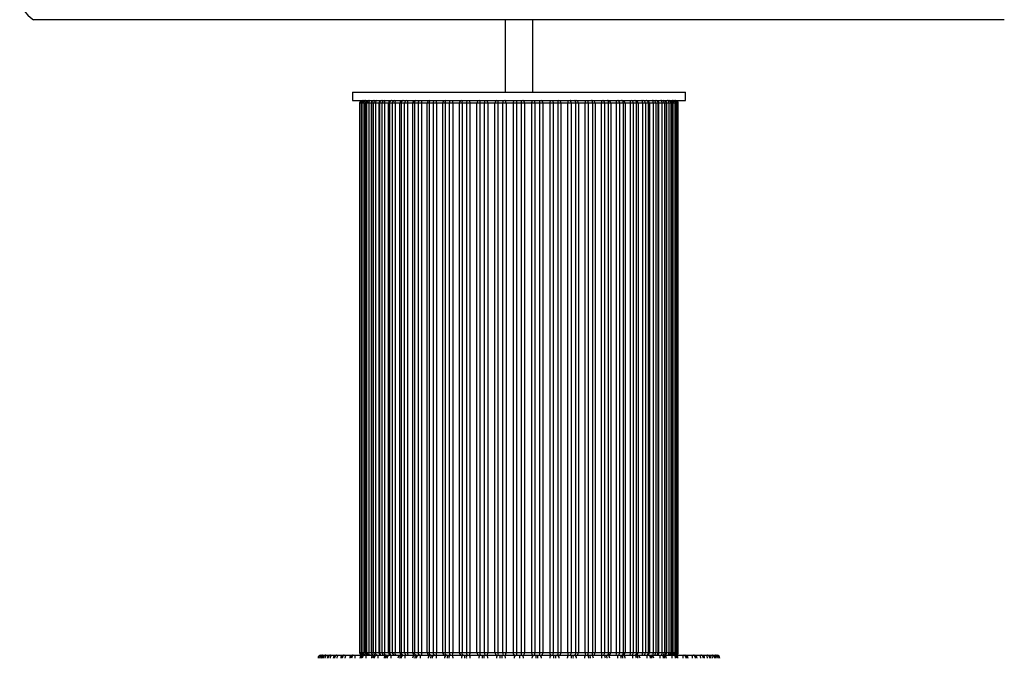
# Paper-space layout '_Posterior' of a CAD drawing. Header units: millimetres. Extents: x -166 to 194, y -228 to 371.
# Tile 2 of 3: x -166 to 189, y -95 to 134. Entities that reach past the tile are written whole.
import ezdxf

# ---------------------------------------------------------------- set-up
doc = ezdxf.new("R2010")
doc.units = ezdxf.units.MM

psp = doc.layouts.new('_Posterior')

# ---------------------------------------------------------------- linework, layer by layer
at = {"color": 7, "linetype": 'Continuous', "lineweight": 25}
for p, q in [((188.76, 133.79), (-161.24, 133.79)), ((8.76, 133.79), (8.76, 107.66)), ((18.76, 107.66), (18.76, 133.79)), ((-46.24, 107.66), (-46.24, 104.66)), ((-46.24, 107.66), (73.76, 107.66)), ((73.76, 104.66), (73.76, 107.66)), ((-46.24, 104.66), (73.76, 104.66)), ((-43.69, 103.66), (-43.69, -94.34)), ((71.21, 103.66), (-43.69, 103.66)), ((-43.68, 103.66), (-43.68, -94.34)), ((-43.58, -94.34), (-43.58, 103.66)), ((-43.15, 103.66), (-43.15, -94.34)), ((-43.04, 103.66), (-43.04, -94.34)), ((-43.01, 103.66), (-43.01, -94.34)), ((-42.7, -94.34), (-42.7, 103.66)), ((-42.15, 103.66), (-42.15, -94.34)), ((-41.65, 103.66), (-41.65, -94.34)), ((-41.57, 103.66), (-41.57, -94.34)), ((-41.06, -94.34), (-41.06, 103.66)), ((-40.39, 103.66), (-40.39, -94.34)), ((-39.53, 103.66), (-39.53, -94.34)), ((-39.38, 103.66), (-39.38, -94.34)), ((-38.67, -94.34), (-38.67, 103.66)), ((-37.9, 103.66), (-37.9, -94.34)), ((-36.73, 103.66), (-36.73, -94.34)), ((-36.48, 103.66), (-36.48, -94.34)), ((-35.58, -94.34), (-35.58, 103.66)), ((-34.71, 103.66), (-34.71, -94.34)), ((-33.26, -94.34), (-33.26, 103.66)), ((-32.89, 103.66), (-32.89, -94.34)), ((-31.82, -94.34), (-31.82, 103.66)), ((-30.86, 103.66), (-30.86, -94.34)), ((-29.17, -94.34), (-29.17, 103.66)), ((-28.67, 103.66), (-28.67, -94.34)), ((-27.44, -94.34), (-27.44, 103.66)), ((-26.41, 103.66), (-26.41, -94.34)), ((-24.5, -94.34), (-24.5, 103.66)), ((-23.88, 103.66), (-23.88, -94.34)), ((-22.5, -94.34), (-22.5, 103.66)), ((-21.42, 103.66), (-21.42, -94.34)), ((-19.31, -94.34), (-19.31, 103.66)), ((-18.58, 103.66), (-18.58, -94.34)), ((-17.08, -94.34), (-17.08, 103.66)), ((-15.95, 103.66), (-15.95, -94.34)), ((-13.68, -94.34), (-13.68, 103.66)), ((-12.84, 103.66), (-12.84, -94.34)), ((-11.24, -94.34), (-11.24, 103.66)), ((-10.08, 103.66), (-10.08, -94.34)), ((-7.67, -94.34), (-7.67, 103.66)), ((-6.74, 103.66), (-6.74, -94.34)), ((-5.05, -94.34), (-5.05, 103.66)), ((-3.88, 103.66), (-3.88, -94.34)), ((-1.37, -94.34), (-1.37, 103.66)), ((-0.37, 103.66), (-0.37, -94.34)), ((1.38, -94.34), (1.38, 103.66)), ((2.55, 103.66), (2.55, -94.34)), ((5.13, -94.34), (5.13, 103.66)), ((6.2, 103.66), (6.2, -94.34)), ((7.98, -94.34), (7.98, 103.66)), ((9.13, 103.66), (9.13, -94.34)), ((11.75, -94.34), (11.75, 103.66)), ((12.87, 103.66), (12.87, -94.34)), ((14.66, -94.34), (14.66, 103.66)), ((15.78, 103.66), (15.78, -94.34)), ((18.4, -94.34), (18.4, 103.66)), ((19.55, 103.66), (19.55, -94.34)), ((21.33, -94.34), (21.33, 103.66)), ((22.4, 103.66), (22.4, -94.34)), ((24.98, -94.34), (24.98, 103.66)), ((26.15, 103.66), (26.15, -94.34)), ((27.9, -94.34), (27.9, 103.66)), ((28.9, 103.66), (28.9, -94.34)), ((31.41, -94.34), (31.41, 103.66)), ((32.58, 103.66), (32.58, -94.34)), ((34.27, -94.34), (34.27, 103.66)), ((35.2, 103.66), (35.2, -94.34)), ((37.61, -94.34), (37.61, 103.66)), ((38.76, 103.66), (38.76, -94.34)), ((40.37, -94.34), (40.37, 103.66)), ((41.21, 103.66), (41.21, -94.34)), ((43.48, -94.34), (43.48, 103.66)), ((44.61, 103.66), (44.61, -94.34)), ((46.11, -94.34), (46.11, 103.66)), ((46.84, 103.66), (46.84, -94.34)), ((48.95, -94.34), (48.95, 103.66)), ((50.03, 103.66), (50.03, -94.34)), ((51.41, -94.34), (51.41, 103.66)), ((52.03, 103.66), (52.03, -94.34)), ((53.94, -94.34), (53.94, 103.66)), ((54.97, 103.66), (54.97, -94.34)), ((56.2, -94.34), (56.2, 103.66)), ((56.7, 103.66), (56.7, -94.34)), ((58.39, -94.34), (58.39, 103.66)), ((59.34, 103.66), (59.34, -94.34)), ((60.42, -94.34), (60.42, 103.66)), ((60.79, 103.66), (60.79, -94.34)), ((62.24, -94.34), (62.24, 103.66)), ((63.11, 103.66), (63.11, -94.34)), ((64, -94.34), (64, 103.66)), ((64.26, -94.34), (64.26, 103.66)), ((65.43, -94.34), (65.43, 103.66)), ((66.2, 103.66), (66.2, -94.34)), ((66.91, -94.34), (66.91, 103.66)), ((67.06, -94.34), (67.06, 103.66)), ((67.92, -94.34), (67.92, 103.66)), ((68.58, 103.66), (68.58, -94.34)), ((69.1, -94.34), (69.1, 103.66)), ((69.18, -94.34), (69.18, 103.66)), ((69.68, -94.34), (69.68, 103.66)), ((70.23, 103.66), (70.23, -94.34)), ((70.54, -94.34), (70.54, 103.66)), ((70.57, -94.34), (70.57, 103.66)), ((70.68, -94.34), (70.68, 103.66)), ((71.11, 103.66), (71.11, -94.34)), ((71.21, -94.34), (71.21, 103.66)), ((71.21, -94.34), (71.21, 103.66)), ((-57.68, -95.34), (85.21, -95.34)), ((-43.69, -94.34), (71.21, -94.34))]:
    psp.add_line(p, q, dxfattribs=at)
at = {"color": 7, "linetype": 'Continuous', "lineweight": 25, "flags": 128}
for points in [[(-40.39, 103.66), (-40.38, 103.85), (-40.34, 104.04), (-40.29, 104.21), (-40.21, 104.36), (-40.11, 104.49), (-40.01, 104.58), (-39.89, 104.64), (-39.77, 104.66)], [(-37.9, 103.66), (-37.89, 103.85), (-37.86, 104.04), (-37.81, 104.21), (-37.74, 104.36), (-37.66, 104.49), (-37.57, 104.58), (-37.47, 104.64), (-37.37, 104.66)], [(-34.71, 103.66), (-34.7, 103.85), (-34.67, 104.04), (-34.64, 104.21), (-34.58, 104.36), (-34.52, 104.49), (-34.45, 104.58), (-34.37, 104.64), (-34.28, 104.66)], [(-30.86, 103.66), (-30.85, 103.85), (-30.84, 104.04), (-30.81, 104.21), (-30.77, 104.36), (-30.72, 104.49), (-30.67, 104.58), (-30.61, 104.64), (-30.54, 104.66)], [(-23.88, 103.66), (-23.87, 103.85), (-23.83, 104.04), (-23.77, 104.21), (-23.69, 104.36), (-23.59, 104.49), (-23.48, 104.58), (-23.35, 104.64), (-23.23, 104.66)], [(-22.5, 103.66), (-22.49, 103.85), (-22.45, 104.04), (-22.4, 104.21), (-22.32, 104.36), (-22.22, 104.49), (-22.11, 104.58), (-22, 104.64), (-21.87, 104.66)], [(-18.58, 103.66), (-18.57, 103.85), (-18.54, 104.04), (-18.48, 104.21), (-18.41, 104.36), (-18.33, 104.49), (-18.23, 104.58), (-18.13, 104.64), (-18.02, 104.66)], [(-17.08, 103.66), (-17.07, 103.85), (-17.04, 104.04), (-16.99, 104.21), (-16.92, 104.36), (-16.84, 104.49), (-16.75, 104.58), (-16.65, 104.64), (-16.54, 104.66)], [(-12.84, 103.66), (-12.83, 103.85), (-12.81, 104.04), (-12.76, 104.21), (-12.71, 104.36), (-12.64, 104.49), (-12.56, 104.58), (-12.47, 104.64), (-12.38, 104.66)], [(-11.24, 103.66), (-11.23, 103.85), (-11.2, 104.04), (-11.16, 104.21), (-11.11, 104.36), (-11.04, 104.49), (-10.97, 104.58), (-10.89, 104.64), (-10.8, 104.66)], [(-6.74, 103.66), (-6.74, 103.85), (-6.72, 104.04), (-6.68, 104.21), (-6.64, 104.36), (-6.59, 104.49), (-6.52, 104.58), (-6.46, 104.64), (-6.39, 104.66)], [(-5.05, 103.66), (-5.05, 103.85), (-5.03, 104.04), (-5, 104.21), (-4.96, 104.36), (-4.91, 104.49), (-4.85, 104.58), (-4.79, 104.64), (-4.73, 104.66)], [(2.55, 103.66), (2.54, 103.85), (2.52, 104.04), (2.49, 104.21), (2.44, 104.36), (2.38, 104.49), (2.32, 104.58), (2.25, 104.64), (2.18, 104.66)], [(9.13, 103.66), (9.12, 103.85), (9.1, 104.04), (9.05, 104.21), (8.99, 104.36), (8.92, 104.49), (8.84, 104.58), (8.75, 104.64), (8.66, 104.66)], [(11.75, 103.66), (11.76, 103.85), (11.79, 104.04), (11.85, 104.21), (11.92, 104.36), (12.01, 104.49), (12.1, 104.58), (12.21, 104.64), (12.32, 104.66)], [(15.78, 103.66), (15.77, 103.85), (15.73, 104.04), (15.68, 104.21), (15.61, 104.36), (15.52, 104.49), (15.42, 104.58), (15.32, 104.64), (15.21, 104.66)], [(18.4, 103.66), (18.41, 103.85), (18.43, 104.04), (18.48, 104.21), (18.54, 104.36), (18.61, 104.49), (18.69, 104.58), (18.78, 104.64), (18.87, 104.66)], [(24.98, 103.66), (24.99, 103.85), (25.01, 104.04), (25.04, 104.21), (25.09, 104.36), (25.14, 104.49), (25.21, 104.58), (25.28, 104.64), (25.35, 104.66)], [(32.58, 103.66), (32.58, 103.85), (32.56, 104.04), (32.53, 104.21), (32.49, 104.36), (32.44, 104.49), (32.38, 104.58), (32.32, 104.64), (32.26, 104.66)], [(34.27, 103.66), (34.27, 103.85), (34.25, 104.04), (34.21, 104.21), (34.17, 104.36), (34.11, 104.49), (34.05, 104.58), (33.99, 104.64), (33.92, 104.66)], [(38.76, 103.66), (38.76, 103.85), (38.73, 104.04), (38.69, 104.21), (38.64, 104.36), (38.57, 104.49), (38.5, 104.58), (38.41, 104.64), (38.33, 104.66)], [(40.37, 103.66), (40.36, 103.85), (40.34, 104.04), (40.29, 104.21), (40.24, 104.36), (40.16, 104.49), (40.08, 104.58), (40, 104.64), (39.91, 104.66)], [(44.61, 103.66), (44.6, 103.85), (44.57, 104.04), (44.52, 104.21), (44.45, 104.36), (44.37, 104.49), (44.28, 104.58), (44.17, 104.64), (44.07, 104.66)], [(46.11, 103.66), (46.1, 103.85), (46.07, 104.04), (46.01, 104.21), (45.94, 104.36), (45.86, 104.49), (45.76, 104.58), (45.66, 104.64), (45.55, 104.66)], [(50.03, 103.66), (50.02, 103.85), (49.98, 104.04), (49.93, 104.21), (49.85, 104.36), (49.75, 104.49), (49.64, 104.58), (49.52, 104.64), (49.4, 104.66)], [(51.41, 103.66), (51.4, 103.85), (51.36, 104.04), (51.3, 104.21), (51.22, 104.36), (51.12, 104.49), (51, 104.58), (50.88, 104.64), (50.75, 104.66)], [(58.39, 103.66), (58.38, 103.85), (58.36, 104.04), (58.34, 104.21), (58.3, 104.36), (58.25, 104.49), (58.19, 104.58), (58.14, 104.64), (58.07, 104.66)], [(62.24, 103.66), (62.23, 103.85), (62.2, 104.04), (62.16, 104.21), (62.11, 104.36), (62.05, 104.49), (61.97, 104.58), (61.89, 104.64), (61.81, 104.66)], [(65.43, 103.66), (65.42, 103.85), (65.39, 104.04), (65.34, 104.21), (65.27, 104.36), (65.19, 104.49), (65.1, 104.58), (65, 104.64), (64.9, 104.66)], [(67.92, 103.66), (67.91, 103.85), (67.87, 104.04), (67.81, 104.21), (67.74, 104.36), (67.64, 104.49), (67.54, 104.58), (67.42, 104.64), (67.3, 104.66)], [(-57.36, -96.34), (-57.34, -96.15), (-57.31, -95.96), (-57.25, -95.79), (-57.17, -95.64), (-57.07, -95.51), (-56.95, -95.42), (-56.83, -95.36), (-56.7, -95.34)], [(-56.06, -96.34), (-56.05, -96.15), (-56.01, -95.96), (-55.96, -95.79), (-55.89, -95.64), (-55.8, -95.51), (-55.7, -95.42), (-55.59, -95.36), (-55.48, -95.34)], [(-54.19, -96.34), (-54.18, -96.15), (-54.16, -95.96), (-54.11, -95.79), (-54.05, -95.64), (-53.97, -95.51), (-53.88, -95.42), (-53.79, -95.36), (-53.69, -95.34)], [(-51.79, -96.34), (-51.78, -96.15), (-51.75, -95.96), (-51.71, -95.79), (-51.66, -95.64), (-51.6, -95.51), (-51.52, -95.42), (-51.44, -95.36), (-51.36, -95.34)], [(-48.85, -96.34), (-48.84, -96.15), (-48.82, -95.96), (-48.79, -95.79), (-48.75, -95.64), (-48.7, -95.51), (-48.64, -95.42), (-48.57, -95.36), (-48.5, -95.34)], [(-39.77, -95.34), (-39.89, -95.33), (-40.01, -95.27), (-40.11, -95.18), (-40.21, -95.05), (-40.29, -94.9), (-40.34, -94.73), (-40.38, -94.54), (-40.39, -94.34)], [(-37.37, -95.34), (-37.47, -95.33), (-37.57, -95.27), (-37.66, -95.18), (-37.74, -95.05), (-37.81, -94.9), (-37.86, -94.73), (-37.89, -94.54), (-37.9, -94.34)], [(-34.28, -95.34), (-34.37, -95.33), (-34.45, -95.27), (-34.52, -95.18), (-34.58, -95.05), (-34.64, -94.9), (-34.67, -94.73), (-34.7, -94.54), (-34.71, -94.34)], [(-34.19, -96.34), (-34.18, -96.15), (-34.14, -95.96), (-34.08, -95.79), (-34, -95.64), (-33.9, -95.51), (-33.78, -95.42), (-33.66, -95.36), (-33.53, -95.34)], [(-33.68, -96.34), (-33.67, -96.15), (-33.63, -95.96), (-33.57, -95.79), (-33.49, -95.64), (-33.39, -95.51), (-33.28, -95.42), (-33.15, -95.36), (-33.03, -95.34)], [(-30.54, -95.34), (-30.61, -95.33), (-30.67, -95.27), (-30.72, -95.18), (-30.77, -95.05), (-30.81, -94.9), (-30.84, -94.73), (-30.85, -94.54), (-30.86, -94.34)], [(-29.12, -96.34), (-29.11, -96.15), (-29.08, -95.96), (-29.02, -95.79), (-28.95, -95.64), (-28.86, -95.51), (-28.76, -95.42), (-28.65, -95.36), (-28.53, -95.34)], [(-28.58, -96.34), (-28.56, -96.15), (-28.53, -95.96), (-28.48, -95.79), (-28.4, -95.64), (-28.32, -95.51), (-28.21, -95.42), (-28.1, -95.36), (-27.99, -95.34)], [(-23.23, -95.34), (-23.35, -95.33), (-23.48, -95.27), (-23.59, -95.18), (-23.69, -95.05), (-23.77, -94.9), (-23.83, -94.73), (-23.87, -94.54), (-23.88, -94.34)], [(-23.71, -96.34), (-23.7, -96.15), (-23.67, -95.96), (-23.62, -95.79), (-23.56, -95.64), (-23.48, -95.51), (-23.39, -95.42), (-23.3, -95.36), (-23.19, -95.34)], [(-23.13, -96.34), (-23.12, -96.15), (-23.09, -95.96), (-23.04, -95.79), (-22.98, -95.64), (-22.9, -95.51), (-22.81, -95.42), (-22.72, -95.36), (-22.62, -95.34)], [(-21.87, -95.34), (-22, -95.33), (-22.11, -95.27), (-22.22, -95.18), (-22.32, -95.05), (-22.4, -94.9), (-22.45, -94.73), (-22.49, -94.54), (-22.5, -94.34)], [(-18.02, -95.34), (-18.13, -95.33), (-18.23, -95.27), (-18.33, -95.18), (-18.41, -95.05), (-18.48, -94.9), (-18.54, -94.73), (-18.57, -94.54), (-18.58, -94.34)], [(-18, -96.34), (-17.99, -96.15), (-17.96, -95.96), (-17.92, -95.79), (-17.87, -95.64), (-17.8, -95.51), (-17.73, -95.42), (-17.64, -95.36), (-17.56, -95.34)], [(-17.39, -96.34), (-17.38, -96.15), (-17.35, -95.96), (-17.31, -95.79), (-17.26, -95.64), (-17.2, -95.51), (-17.12, -95.42), (-17.04, -95.36), (-16.96, -95.34)], [(-16.54, -95.34), (-16.65, -95.33), (-16.75, -95.27), (-16.84, -95.18), (-16.92, -95.05), (-16.99, -94.9), (-17.04, -94.73), (-17.07, -94.54), (-17.08, -94.34)], [(-12.38, -95.34), (-12.47, -95.33), (-12.56, -95.27), (-12.64, -95.18), (-12.71, -95.05), (-12.76, -94.9), (-12.81, -94.73), (-12.83, -94.54), (-12.84, -94.34)], [(-12.03, -96.34), (-12.02, -96.15), (-12, -95.96), (-11.97, -95.79), (-11.92, -95.64), (-11.87, -95.51), (-11.81, -95.42), (-11.74, -95.36), (-11.67, -95.34)], [(-11.39, -96.34), (-11.39, -96.15), (-11.37, -95.96), (-11.33, -95.79), (-11.29, -95.64), (-11.24, -95.51), (-11.18, -95.42), (-11.11, -95.36), (-11.05, -95.34)], [(-10.8, -95.34), (-10.89, -95.33), (-10.97, -95.27), (-11.04, -95.18), (-11.11, -95.05), (-11.16, -94.9), (-11.2, -94.73), (-11.23, -94.54), (-11.24, -94.34)], [(-9.98, -96.34), (-9.99, -96.15), (-10.01, -95.96), (-10.04, -95.79), (-10.09, -95.64), (-10.14, -95.51), (-10.2, -95.42), (-10.27, -95.36), (-10.34, -95.34)], [(-6.39, -95.34), (-6.46, -95.33), (-6.52, -95.27), (-6.59, -95.18), (-6.64, -95.05), (-6.68, -94.9), (-6.72, -94.73), (-6.74, -94.54), (-6.74, -94.34)], [(-4.73, -95.34), (-4.79, -95.33), (-4.85, -95.27), (-4.91, -95.18), (-4.96, -95.05), (-5, -94.9), (-5.03, -94.73), (-5.05, -94.54), (-5.05, -94.34)], [(-3.79, -96.34), (-3.8, -96.15), (-3.82, -95.96), (-3.87, -95.79), (-3.92, -95.64), (-3.99, -95.51), (-4.06, -95.42), (-4.15, -95.36), (-4.23, -95.34)], [(2.54, -96.34), (2.53, -96.15), (2.5, -95.96), (2.45, -95.79), (2.39, -95.64), (2.31, -95.51), (2.22, -95.42), (2.12, -95.36), (2.02, -95.34)], [(2.18, -95.34), (2.25, -95.33), (2.32, -95.27), (2.38, -95.18), (2.44, -95.05), (2.49, -94.9), (2.52, -94.73), (2.54, -94.54), (2.55, -94.34)], [(8.96, -96.34), (8.95, -96.15), (8.92, -95.96), (8.86, -95.79), (8.79, -95.64), (8.7, -95.51), (8.6, -95.42), (8.48, -95.36), (8.37, -95.34)], [(8.66, -95.34), (8.75, -95.33), (8.84, -95.27), (8.92, -95.18), (8.99, -95.05), (9.05, -94.9), (9.1, -94.73), (9.12, -94.54), (9.13, -94.34)], [(12.32, -95.34), (12.21, -95.33), (12.1, -95.27), (12.01, -95.18), (11.92, -95.05), (11.85, -94.9), (11.79, -94.73), (11.76, -94.54), (11.75, -94.34)], [(12.11, -96.34), (12.12, -96.15), (12.16, -95.96), (12.22, -95.79), (12.3, -95.64), (12.4, -95.51), (12.52, -95.42), (12.64, -95.36), (12.77, -95.34)], [(15.42, -96.34), (15.41, -96.15), (15.37, -95.96), (15.31, -95.79), (15.23, -95.64), (15.13, -95.51), (15.01, -95.42), (14.89, -95.36), (14.76, -95.34)], [(15.21, -95.34), (15.32, -95.33), (15.42, -95.27), (15.52, -95.18), (15.61, -95.05), (15.68, -94.9), (15.73, -94.73), (15.77, -94.54), (15.78, -94.34)], [(18.87, -95.34), (18.78, -95.33), (18.69, -95.27), (18.61, -95.18), (18.54, -95.05), (18.48, -94.9), (18.43, -94.73), (18.41, -94.54), (18.4, -94.34)], [(18.57, -96.34), (18.58, -96.15), (18.61, -95.96), (18.67, -95.79), (18.74, -95.64), (18.83, -95.51), (18.93, -95.42), (19.05, -95.36), (19.16, -95.34)], [(25.35, -95.34), (25.28, -95.33), (25.21, -95.27), (25.14, -95.18), (25.09, -95.05), (25.04, -94.9), (25.01, -94.73), (24.99, -94.54), (24.98, -94.34)], [(24.99, -96.34), (25, -96.15), (25.03, -95.96), (25.08, -95.79), (25.14, -95.64), (25.22, -95.51), (25.31, -95.42), (25.41, -95.36), (25.51, -95.34)], [(31.32, -96.34), (31.33, -96.15), (31.35, -95.96), (31.39, -95.79), (31.45, -95.64), (31.52, -95.51), (31.59, -95.42), (31.68, -95.36), (31.76, -95.34)], [(32.26, -95.34), (32.32, -95.33), (32.38, -95.27), (32.44, -95.18), (32.49, -95.05), (32.53, -94.9), (32.56, -94.73), (32.58, -94.54), (32.58, -94.34)], [(33.92, -95.34), (33.99, -95.33), (34.05, -95.27), (34.11, -95.18), (34.17, -95.05), (34.21, -94.9), (34.25, -94.73), (34.27, -94.54), (34.27, -94.34)], [(37.51, -96.34), (37.52, -96.15), (37.54, -95.96), (37.57, -95.79), (37.62, -95.64), (37.67, -95.51), (37.73, -95.42), (37.8, -95.36), (37.87, -95.34)], [(38.33, -95.34), (38.41, -95.33), (38.5, -95.27), (38.57, -95.18), (38.64, -95.05), (38.69, -94.9), (38.73, -94.73), (38.76, -94.54), (38.76, -94.34)], [(38.92, -96.34), (38.91, -96.15), (38.9, -95.96), (38.86, -95.79), (38.82, -95.64), (38.77, -95.51), (38.71, -95.42), (38.64, -95.36), (38.57, -95.34)], [(39.56, -96.34), (39.55, -96.15), (39.53, -95.96), (39.5, -95.79), (39.45, -95.64), (39.4, -95.51), (39.34, -95.42), (39.27, -95.36), (39.2, -95.34)], [(39.91, -95.34), (40, -95.33), (40.08, -95.27), (40.16, -95.18), (40.24, -95.05), (40.29, -94.9), (40.34, -94.73), (40.36, -94.54), (40.37, -94.34)], [(44.07, -95.34), (44.17, -95.33), (44.28, -95.27), (44.37, -95.18), (44.45, -95.05), (44.52, -94.9), (44.57, -94.73), (44.6, -94.54), (44.61, -94.34)], [(44.92, -96.34), (44.91, -96.15), (44.88, -95.96), (44.84, -95.79), (44.79, -95.64), (44.72, -95.51), (44.65, -95.42), (44.57, -95.36), (44.49, -95.34)], [(45.53, -96.34), (45.52, -96.15), (45.49, -95.96), (45.45, -95.79), (45.4, -95.64), (45.33, -95.51), (45.26, -95.42), (45.17, -95.36), (45.09, -95.34)], [(45.55, -95.34), (45.66, -95.33), (45.76, -95.27), (45.86, -95.18), (45.94, -95.05), (46.01, -94.9), (46.07, -94.73), (46.1, -94.54), (46.11, -94.34)], [(49.4, -95.34), (49.52, -95.33), (49.64, -95.27), (49.75, -95.18), (49.85, -95.05), (49.93, -94.9), (49.98, -94.73), (50.02, -94.54), (50.03, -94.34)], [(50.66, -96.34), (50.65, -96.15), (50.62, -95.96), (50.57, -95.79), (50.51, -95.64), (50.43, -95.51), (50.34, -95.42), (50.25, -95.36), (50.15, -95.34)], [(51.24, -96.34), (51.23, -96.15), (51.2, -95.96), (51.15, -95.79), (51.09, -95.64), (51.01, -95.51), (50.92, -95.42), (50.82, -95.36), (50.72, -95.34)], [(50.75, -95.34), (50.88, -95.33), (51, -95.27), (51.12, -95.18), (51.22, -95.05), (51.3, -94.9), (51.36, -94.73), (51.4, -94.54), (51.41, -94.34)], [(56.1, -96.34), (56.09, -96.15), (56.06, -95.96), (56.01, -95.79), (55.93, -95.64), (55.84, -95.51), (55.74, -95.42), (55.63, -95.36), (55.52, -95.34)], [(56.65, -96.34), (56.64, -96.15), (56.61, -95.96), (56.55, -95.79), (56.48, -95.64), (56.39, -95.51), (56.29, -95.42), (56.18, -95.36), (56.06, -95.34)], [(58.07, -95.34), (58.14, -95.33), (58.19, -95.27), (58.25, -95.18), (58.3, -95.05), (58.34, -94.9), (58.36, -94.73), (58.38, -94.54), (58.39, -94.34)], [(61.21, -96.34), (61.2, -96.15), (61.16, -95.96), (61.1, -95.79), (61.02, -95.64), (60.92, -95.51), (60.81, -95.42), (60.68, -95.36), (60.55, -95.34)], [(61.72, -96.34), (61.71, -96.15), (61.67, -95.96), (61.61, -95.79), (61.53, -95.64), (61.43, -95.51), (61.31, -95.42), (61.19, -95.36), (61.06, -95.34)], [(61.81, -95.34), (61.89, -95.33), (61.97, -95.27), (62.05, -95.18), (62.11, -95.05), (62.16, -94.9), (62.2, -94.73), (62.23, -94.54), (62.24, -94.34)], [(64.9, -95.34), (65, -95.33), (65.1, -95.27), (65.19, -95.18), (65.27, -95.05), (65.34, -94.9), (65.39, -94.73), (65.42, -94.54), (65.43, -94.34)], [(67.3, -95.34), (67.42, -95.33), (67.54, -95.27), (67.64, -95.18), (67.74, -95.05), (67.81, -94.9), (67.87, -94.73), (67.91, -94.54), (67.92, -94.34)], [(76.38, -96.34), (76.37, -96.15), (76.35, -95.96), (76.32, -95.79), (76.28, -95.64), (76.22, -95.51), (76.17, -95.42), (76.1, -95.36), (76.03, -95.34)], [(79.31, -96.34), (79.31, -96.15), (79.28, -95.96), (79.24, -95.79), (79.19, -95.64), (79.12, -95.51), (79.05, -95.42), (78.97, -95.36), (78.89, -95.34)], [(81.72, -96.34), (81.71, -96.15), (81.69, -95.96), (81.64, -95.79), (81.58, -95.64), (81.5, -95.51), (81.41, -95.42), (81.32, -95.36), (81.22, -95.34)], [(83.59, -96.34), (83.57, -96.15), (83.54, -95.96), (83.49, -95.79), (83.42, -95.64), (83.33, -95.51), (83.23, -95.42), (83.12, -95.36), (83, -95.34)], [(84.89, -96.34), (84.87, -96.15), (84.84, -95.96), (84.78, -95.79), (84.69, -95.64), (84.6, -95.51), (84.48, -95.42), (84.36, -95.36), (84.23, -95.34)]]:
    psp.add_lwpolyline(points, dxfattribs=at)
at = {"color": 7, "linetype": 'Continuous', "lineweight": 25}
for centre, radius, start, end in [((-156.24, 142.45), 10, 180, 240), ((-42.69, 103.66), 1, 90, 180), ((-42.68, 103.66), 1, 90.0259, 180.0259), ((-42.58, 103.66), 0.999, 90.0782, 180.078), ((-42.25, 103.75), 0.912, 97.7123, 186.0448), ((-42.04, 103.66), 1, 90, 180), ((-42.02, 103.66), 0.994, 90.3655, 180.3609), ((-41.71, 103.66), 0.991, 90.5259, 180.5164), ((-41.27, 103.78), 0.893, 101.4048, 188.0413), ((-40.65, 103.66), 1, 90, 180), ((-40.59, 103.67), 0.982, 91.1201, 181.0779), ((-40.08, 103.68), 0.978, 91.3995, 181.3343), ((-38.53, 103.66), 1, 90, 180), ((-38.42, 103.69), 0.964, 92.3416, 182.1643), ((-37.71, 103.7), 0.959, 92.7595, 182.5163), ((-35.73, 103.66), 1, 90, 180), ((-35.53, 103.71), 0.943, 94.1153, 183.595), ((-34.64, 103.72), 0.937, 94.7011, 184.0328), ((-32.27, 103.66), 1, 90.0125, 180.0125), ((-31.97, 103.74), 0.921, 96.5669, 185.3241), ((-30.91, 103.75), 0.915, 97.3626, 185.8303), ((-28.18, 103.66), 0.995, 90.3077, 180.3044), ((-27.78, 103.77), 0.899, 99.874, 187.2706), ((-26.55, 103.78), 0.895, 100.938, 187.8144), ((-25.02, 103.9), 1.41, 147.2694, 189.8165), ((-23.52, 103.67), 0.983, 91.0139, 180.9792), ((-18.5, 103.9), 2.93, 165.1274, 184.8578), ((-18.35, 103.69), 0.967, 92.1797, 182.0253), ((-24.7, 103.91), 8.76, 358.366, 4.9128), ((-12.73, 103.71), 0.946, 93.8864, 183.4193), ((-11.92, 103.9), 1.86, 352.4173, 24.0242), ((-6.75, 103.74), 0.923, 96.2545, 185.1184), ((-5.04, 103.89), 1.18, 348.641, 40.3325), ((-0.48, 103.77), 0.902, 99.4553, 187.0461), ((0.83, 103.89), 1.22, 141.3189, 191.0624), ((2.7, 103.89), 1.34, 145.4703, 190.2204), ((6.01, 103.8), 0.886, 103.7253, 189.0707), ((8.2, 103.9), 2.01, 157.9969, 187.0086), ((10.54, 103.9), 2.57, 162.9979, 185.518), ((28.87, 103.91), 16.01, 177.3144, 180.8946), ((-1.34, 103.91), 16.01, 359.1054, 2.6856), ((16.98, 103.9), 2.57, 354.482, 17.0021), ((19.33, 103.9), 2.01, 352.9914, 22.0031), ((21.52, 103.8), 0.886, 350.9293, 76.2747), ((24.83, 103.89), 1.34, 349.7796, 34.5297), ((26.7, 103.89), 1.22, 348.9376, 38.6811), ((28, 103.77), 0.902, 352.9539, 80.5447), ((32.57, 103.89), 1.18, 139.6675, 191.359), ((34.28, 103.74), 0.923, 354.8816, 83.7455), ((39.44, 103.9), 1.86, 155.9758, 187.5827), ((40.26, 103.71), 0.946, 356.5807, 86.1136), ((52.23, 103.91), 8.76, 175.0872, 181.634), ((45.88, 103.69), 0.967, 357.9747, 87.8203), ((46.03, 103.9), 2.93, 355.1422, 14.8726), ((51.05, 103.67), 0.983, 359.0208, 88.9861), ((52.55, 103.9), 1.41, 350.1835, 32.7306), ((54.08, 103.78), 0.895, 352.1856, 79.062), ((55.31, 103.77), 0.899, 352.7294, 80.126), ((55.71, 103.66), 0.995, 359.6956, 89.6923), ((58.43, 103.75), 0.915, 354.1697, 82.6374), ((59.5, 103.74), 0.921, 354.6759, 83.4331), ((59.79, 103.66), 1, 359.9875, 89.9875), ((62.17, 103.72), 0.937, 355.9672, 85.2989), ((63.06, 103.71), 0.943, 356.405, 85.8847), ((63.26, 103.66), 1, 360, 90), ((65.24, 103.7), 0.959, 357.4837, 87.2405), ((65.95, 103.69), 0.964, 357.8357, 87.6584), ((66.06, 103.66), 1, 360, 90), ((67.61, 103.68), 0.978, 358.6657, 88.6005), ((68.12, 103.67), 0.982, 358.9221, 88.8799), ((68.18, 103.66), 1, 360, 90), ((68.79, 103.78), 0.893, 351.9587, 78.5952), ((69.24, 103.66), 0.991, 359.4836, 89.4741), ((69.55, 103.66), 0.994, 359.6391, 89.6345), ((69.57, 103.66), 1, 0, 90), ((69.78, 103.75), 0.912, 353.9552, 82.2877), ((70.11, 103.66), 0.999, 359.922, 89.9218), ((70.21, 103.66), 1, 360, 90), ((70.21, 103.66), 1, 359.9741, 89.9741), ((-57.68, -96.34), 1, 90, 180), ((-57.68, -96.34), 1, 90.0232, 180.0231), ((-57.65, -96.34), 0.999, 90.0352, 180.0352), ((-57.14, -96.34), 1, 90, 180), ((-57.13, -96.34), 0.996, 90.2436, 180.2416), ((-57.04, -96.34), 0.995, 90.2803, 180.2776), ((-56.04, -96.34), 1, 90, 180), ((-56, -96.33), 0.988, 90.7056, 180.6886), ((-55.85, -96.33), 0.987, 90.7683, 180.7482), ((-54.39, -96.34), 1, 90, 180), ((-54.31, -96.32), 0.977, 91.4278, 181.3599), ((-54.11, -96.32), 0.976, 91.5191, 181.4425), ((-52.19, -96.34), 1, 90, 180), ((-52.07, -96.31), 0.963, 92.4399, 182.2479), ((-51.81, -96.3), 0.961, 92.5636, 182.3525), ((-49.47, -96.34), 1, 90, 180), ((-49.29, -96.29), 0.947, 93.7839, 183.3399), ((-48.97, -96.29), 0.945, 93.9452, 183.4647), ((-46.25, -96.34), 1, 90, 180), ((-46, -96.27), 0.93, 95.5162, 184.6157), ((-45.63, -96.27), 0.928, 95.7219, 184.7581), ((-44.25, -96.11), 1.18, 139.6656, 191.3594), ((-42.69, -94.34), 1, 180, 270), ((-42.68, -94.34), 1, 179.9741, 269.9741), ((-42.58, -94.35), 0.999, 179.922, 269.9218), ((-42.56, -96.34), 1, 90, 180), ((-42.25, -94.44), 0.912, 173.9552, 262.2877), ((-42.22, -96.25), 0.912, 97.7108, 186.0439), ((-42.04, -94.34), 1, 180, 270), ((-42.02, -94.35), 0.994, 179.6391, 269.6345), ((-41.8, -96.25), 0.91, 97.9697, 186.1998), ((-41.71, -94.35), 0.991, 179.4836, 269.4741), ((-41.27, -94.47), 0.893, 171.9587, 258.5952), ((-40.65, -94.34), 1, 180, 270), ((-40.59, -94.36), 0.982, 178.9221, 268.8799), ((-39.9, -96.1), 1.61, 151.9531, 188.6673), ((-40.08, -94.37), 0.978, 178.6657, 268.6005), ((-38.53, -94.34), 1, 180, 270), ((-38.42, -96.34), 1, 90.0196, 180.0196), ((-38.42, -94.38), 0.964, 177.8357, 267.6584), ((-37.98, -96.23), 0.897, 100.463, 187.5762), ((-37.71, -94.39), 0.959, 177.4837, 267.2405), ((-37.52, -96.22), 0.895, 100.7866, 187.7393), ((-34.01, -96.1), 3.13, 166.1031, 184.551), ((-35.73, -94.34), 1, 180, 270), ((-35.53, -94.4), 0.943, 176.405, 265.8847), ((-34.64, -94.41), 0.937, 175.9672, 265.2989), ((-33.86, -96.34), 0.996, 90.2315, 180.2297), ((-32.27, -94.34), 1, 179.9875, 269.9875), ((-31.97, -94.43), 0.921, 174.6759, 263.4331), ((-63.89, -96.09), 31.54, 359.5458, 1.3628), ((-30.91, -94.44), 0.915, 174.1697, 262.6374), ((-28.91, -96.33), 0.989, 90.6844, 180.6685), ((-28.18, -94.35), 0.995, 179.6956, 269.6923), ((-27.78, -94.46), 0.899, 172.7294, 260.126), ((-26.55, -94.47), 0.895, 172.1856, 259.062), ((-29.85, -96.1), 2.65, 354.6342, 16.5071), ((-25.02, -94.58), 1.41, 170.1835, 212.7306), ((-23.61, -96.32), 0.978, 91.3968, 181.3318), ((-23.52, -94.36), 0.983, 179.0208, 268.9861), ((-23.22, -96.1), 1.5, 350.7473, 30.365), ((-18.5, -94.59), 2.93, 175.1422, 194.8726), ((-18.35, -94.38), 0.967, 177.9747, 267.8203), ((-18, -96.31), 0.964, 92.3977, 182.2121), ((-17.1, -96.11), 1.14, 348.32, 42.2909), ((-24.7, -94.59), 8.76, 355.0872, 1.634), ((-12.73, -94.4), 0.946, 176.5807, 266.1136), ((-12.14, -96.29), 0.948, 93.7288, 183.2969), ((-11.92, -94.59), 1.86, 335.9758, 7.5827), ((-6.75, -94.43), 0.923, 174.8816, 263.7455), ((-6.06, -96.27), 0.93, 95.4458, 184.5666), ((-4.72, -96.11), 1.15, 138.105, 191.6179), ((-4.04, -96.11), 1.18, 139.2592, 191.4288), ((-5.04, -94.58), 1.18, 319.6675, 11.359), ((-0.48, -94.45), 0.902, 172.9539, 260.5447), ((0.19, -96.25), 0.913, 97.6222, 185.99), ((0.83, -94.58), 1.22, 168.9376, 218.6811), ((1.99, -96.1), 1.52, 150.1053, 189.1365), ((2.72, -96.1), 1.59, 151.4728, 188.7912), ((2.7, -94.58), 1.34, 169.7796, 214.5297), ((6.01, -94.48), 0.886, 170.9293, 256.2747), ((6.55, -96.23), 0.897, 100.3523, 187.5197), ((8.2, -94.59), 2.01, 172.9914, 202.0031), ((9.65, -96.1), 2.73, 164.0249, 185.2013), ((10.61, -96.1), 3.02, 165.5648, 184.7206), ((10.54, -94.59), 2.57, 174.482, 197.0021), ((28.87, -94.59), 16.01, 179.1054, 182.6856), ((-39.35, -96.09), 53.45, 359.732, 0.804), ((-1.34, -94.59), 16.01, 357.3144, 0.8946), ((16.98, -94.59), 2.57, 342.9979, 5.518), ((16.92, -96.1), 3.02, 355.2794, 14.4352), ((17.88, -96.1), 2.73, 354.7987, 15.9751), ((20.98, -96.23), 0.897, 352.4803, 79.6477), ((19.33, -94.59), 2.01, 337.9969, 7.0086), ((21.52, -94.48), 0.886, 283.7253, 9.0707), ((24.83, -94.58), 1.34, 325.4703, 10.2204), ((24.81, -96.1), 1.59, 351.2088, 28.5272), ((25.54, -96.1), 1.52, 350.8635, 29.8947), ((27.34, -96.25), 0.913, 354.01, 82.3778), ((26.7, -94.58), 1.22, 321.3189, 11.0624), ((28, -94.45), 0.902, 279.4553, 7.0461), ((32.57, -94.58), 1.18, 168.641, 220.3325), ((31.57, -96.11), 1.18, 348.5712, 40.7408), ((32.25, -96.11), 1.15, 348.3821, 41.895), ((33.59, -96.27), 0.93, 355.4334, 84.5542), ((34.28, -94.43), 0.923, 276.2545, 5.1184), ((39.44, -94.59), 1.86, 172.4173, 204.0242), ((39.67, -96.29), 0.948, 356.7031, 86.2712), ((40.26, -94.4), 0.946, 273.8864, 3.4193), ((52.23, -94.59), 8.76, 178.366, 184.9128), ((44.63, -96.11), 1.14, 137.7091, 191.68), ((45.53, -96.31), 0.964, 357.7879, 87.6023), ((45.88, -94.38), 0.967, 272.1797, 2.0253), ((46.03, -94.59), 2.93, 345.1274, 4.8578), ((50.75, -96.1), 1.5, 149.635, 189.2527), ((51.05, -94.36), 0.983, 271.0139, 0.9792), ((51.14, -96.32), 0.978, 358.6682, 88.6032), ((52.55, -94.58), 1.41, 327.2694, 9.8165), ((54.08, -94.47), 0.895, 280.938, 7.8144), ((57.38, -96.1), 2.65, 163.4929, 185.3658), ((55.31, -94.46), 0.899, 279.874, 7.2706), ((55.71, -94.35), 0.995, 270.3077, 0.3044), ((56.43, -96.33), 0.989, 359.3315, 89.3156), ((58.43, -94.44), 0.915, 277.3626, 5.8303), ((59.5, -94.43), 0.921, 276.5669, 5.3241), ((59.79, -94.34), 1, 270.0125, 0.0125), ((91.42, -96.09), 31.54, 178.6372, 180.4542), ((61.39, -96.34), 0.996, 359.7703, 89.7685), ((62.17, -94.41), 0.937, 274.7011, 4.0328), ((63.06, -94.4), 0.943, 274.1153, 3.595), ((63.26, -94.34), 1, 270, 0), ((61.54, -96.1), 3.13, 355.449, 13.8969), ((65.05, -96.22), 0.895, 352.2607, 79.2134), ((65.24, -94.39), 0.959, 272.7595, 2.5163), ((65.51, -96.23), 0.897, 352.4238, 79.537), ((65.95, -96.34), 1, 359.9804, 89.9804), ((65.95, -94.38), 0.964, 272.3416, 2.1643), ((66.06, -94.34), 1, 270, 0), ((67.61, -94.37), 0.978, 271.3995, 1.3343), ((68.12, -94.36), 0.982, 271.1201, 1.0779), ((68.18, -94.34), 1, 270, 0), ((67.43, -96.1), 1.61, 351.3327, 28.0469), ((68.79, -94.47), 0.893, 281.4048, 8.0413), ((69.24, -94.35), 0.991, 270.5259, 0.5164), ((69.33, -96.25), 0.91, 353.8002, 82.0303), ((69.55, -94.35), 0.994, 270.3655, 0.3609), ((69.57, -94.34), 1, 270, 0), ((69.75, -96.25), 0.912, 353.9561, 82.2892), ((69.78, -94.44), 0.912, 277.7123, 6.0448), ((70.09, -96.34), 1, 0, 90), ((70.11, -94.35), 0.999, 270.0782, 0.078), ((70.21, -94.34), 1, 270, 0), ((70.21, -94.34), 1, 270.0259, 0.0259), ((71.78, -96.11), 1.18, 348.6406, 40.3344), ((73.16, -96.27), 0.928, 355.2419, 84.2781), ((73.53, -96.27), 0.93, 355.3843, 84.4838), ((73.78, -96.34), 1, 0, 90), ((76.5, -96.29), 0.945, 356.5353, 86.0548), ((76.82, -96.29), 0.947, 356.6601, 86.2161), ((77, -96.34), 1, 0, 90), ((79.34, -96.3), 0.961, 357.6475, 87.4364), ((79.6, -96.31), 0.963, 357.7521, 87.5601), ((79.72, -96.34), 1, 0, 90), ((81.64, -96.32), 0.976, 358.5575, 88.4809), ((81.84, -96.32), 0.977, 358.6401, 88.5722), ((81.92, -96.34), 1, 0, 90), ((83.38, -96.33), 0.987, 359.2518, 89.2317), ((83.53, -96.33), 0.988, 359.3114, 89.2944), ((83.57, -96.34), 1, 0, 90), ((84.57, -96.34), 0.995, 359.7224, 89.7197), ((84.66, -96.34), 0.996, 359.7584, 89.7564), ((84.67, -96.34), 1, 0, 90), ((85.18, -96.34), 0.999, 359.9648, 89.9648), ((85.21, -96.34), 1, 0, 90), ((85.21, -96.34), 1, 359.9769, 89.9768)]:
    psp.add_arc(centre, radius, start, end, dxfattribs=at)
at = {"color": 8, "linetype": 'Continuous', "lineweight": 25}
for centre, radius, start, end in [((-57.32, -96.02), 0.679, 93.8974, 155.511), ((84.84, -96.03), 0.691, 25.0868, 85.5048)]:
    psp.add_arc(centre, radius, start, end, dxfattribs=at)

doc.saveas('drawing.dxf')
